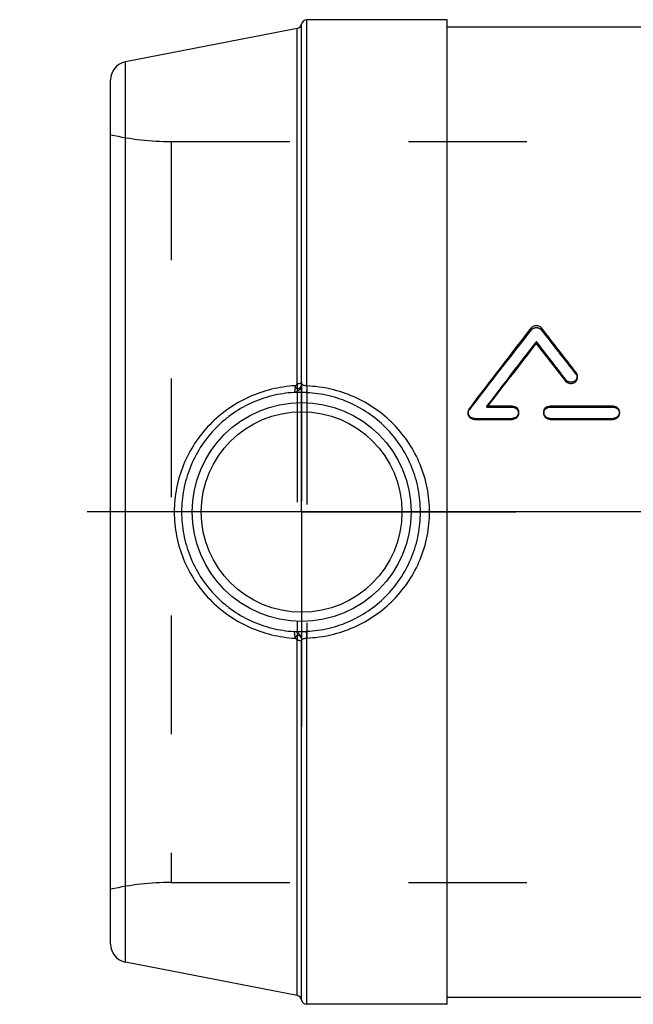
# Model space of a CAD drawing. Header units: millimetres. Extents: x 422 to 578, y 411 to 589.
# Tile 1 of 4: x 422 to 456, y 416 to 470. Entities that reach past the tile are written whole.
import ezdxf

# ---------------------------------------------------------------- set-up
doc = ezdxf.new("R2010")
doc.units = ezdxf.units.MM
doc.header["$LTSCALE"] = 65.185185
doc.linetypes.add('CENTER', pattern=[0.6, 0.375, -0.075, 0.075, -0.075])
doc.linetypes.add('HIDDEN', pattern=[0.2, 0.1, -0.1])
for name, color, linetype in [('ACHSEN_S', 7, 'CONTINUOUS'), ('KOERPER', 7, 'CONTINUOUS'), ('KONST.EL_MIT_GEO', 7, 'CONTINUOUS')]:
    doc.layers.add(name, color=color, linetype=linetype)

msp = doc.modelspace()

# ---------------------------------------------------------------- linework, layer by layer
at = {"layer": 'ACHSEN_S', "color": 2, "linetype": 'CENTER'}
msp.add_line((578, 442.788), (422, 442.788), dxfattribs=at)
at = {"layer": 'KOERPER', "color": 7, "linetype": 'Continuous'}
for p, q in [((445.5, 469.863), (437.789, 469.863)), ((445.5, 415.712), (445.5, 469.863)), ((445.5, 469.462), (473.243, 469.462)), ((445.5, 416.113), (554.5, 416.113)), ((445.5, 415.712), (437.789, 415.712))]:
    msp.add_line(p, q, dxfattribs=at)
at = {"layer": 'KOERPER', "color": 8, "linetype": 'HIDDEN'}
for p, q in [((430.333, 463.163), (484.5, 463.163)), ((430.333, 422.413), (569.667, 422.413))]:
    msp.add_line(p, q, dxfattribs=at)
at = {"layer": 'KOERPER', "color": 2, "linetype": 'CENTER'}
for q in [(437.5, 454.573), (425.714, 442.788), (437.5, 431.002), (449.286, 442.788)]:
    msp.add_line((437.5, 442.788), q, dxfattribs=at)
at = {"layer": 'KONST.EL_MIT_GEO', "color": 7, "linetype": 'Continuous'}
for p, q in [((437.495, 449.908), (437.495, 469.619)), ((437.789, 449.72), (437.789, 469.863)), ((437.257, 469.381), (427.809, 467.545)), ((437.257, 449.845), (437.257, 469.381)), ((427.809, 418.03), (427.809, 467.545)), ((427, 419.012), (427, 466.563)), ((450.408, 452.058), (450.408, 452.163)), ((452.032, 449.975), (452.032, 450.056)), ((452.656, 450.176), (452.656, 450.259)), ((447.692, 448.621), (449.08, 448.621)), ((451.16, 448.621), (454.627, 448.621)), ((446.653, 448.278), (446.653, 448.217)), ((447, 447.877), (447, 447.935)), ((447, 447.935), (449.08, 447.935)), ((447, 447.877), (449.08, 447.877)), ((449.08, 447.877), (449.08, 447.935)), ((449.427, 448.217), (449.427, 448.278)), ((450.814, 448.278), (450.814, 448.217)), ((451.16, 447.935), (454.627, 447.935)), ((451.16, 447.877), (451.16, 447.935)), ((451.16, 447.877), (454.627, 447.877)), ((454.627, 447.877), (454.627, 447.935)), ((454.974, 448.217), (454.974, 448.278)), ((437.257, 416.194), (437.257, 435.73)), ((437.495, 415.956), (437.495, 435.667)), ((437.789, 415.712), (437.789, 435.855)), ((437.257, 416.194), (427.809, 418.03))]:
    msp.add_line(p, q, dxfattribs=at)
at = {"layer": 'KONST.EL_MIT_GEO', "color": 8, "linetype": 'HIDDEN'}
for p, q in [((430.333, 463.163), (430.333, 422.413)), ((450.125, 452.798), (450.125, 452.91)), ((450.69, 452.798), (450.69, 452.91)), ((452.587, 450.376), (452.587, 450.461)), ((437.257, 449.845), (437.257, 435.73)), ((437.495, 449.908), (437.495, 435.667)), ((437.789, 449.72), (437.789, 435.855)), ((446.722, 448.42), (446.722, 448.484)), ((447.692, 448.556), (447.692, 448.621)), ((447.742, 448.621), (447.692, 448.556)), ((447.692, 448.556), (449.08, 448.556)), ((449.08, 448.556), (449.08, 448.621)), ((451.16, 448.556), (451.16, 448.621)), ((451.16, 448.556), (454.627, 448.556)), ((454.627, 448.556), (454.627, 448.621))]:
    msp.add_line(p, q, dxfattribs=at)
at = {"layer": 'KONST.EL_MIT_GEO', "color": 7, "linetype": 'Continuous'}
for radius in [6.017, 5.517]:
    msp.add_circle((437.5, 442.788), radius, dxfattribs=at)
for centre, radius, start, end in [((437.2, 469.676), 0.3, 281, 349.1159), ((437.789, 469.562), 0.3, 90, 169.1159), ((428, 466.563), 1, 101, 180), ((710.962, 248.875), 331.159, 141.96637, 142.93244), ((196.041, 253.688), 323.319, 37.48843, 38.03747), ((714.885, 246.537), 335.007, 142.13572, 142.89899), ((190.162, 249.813), 329.656, 37.40407, 37.86636), ((711.016, 247.162), 331.511, 141.82468, 142.57647), ((193.778, 250.275), 326.458, 37.71373, 38.17729), ((446.994, 448.278), 0.34, 142.8792, 179.9774), ((428, 419.012), 1, 180, 259), ((437.2, 415.899), 0.3, 10.8841, 79), ((437.789, 416.012), 0.3, 190.8841, 270)]:
    msp.add_arc(centre, radius, start, end, dxfattribs=at)
at = {"layer": 'KONST.EL_MIT_GEO', "color": 8, "linetype": 'HIDDEN'}
for centre, radius, start, end in [((430.333, 478.163), 15, 257.1614, 270), ((707.324, 249.346), 327.939, 141.65498, 142.62372), ((199.568, 254.125), 320.208, 37.79833, 38.34886), ((430.333, 407.413), 15, 90, 102.8386)]:
    msp.add_arc(centre, radius, start, end, dxfattribs=at)
at = {"layer": 'KONST.EL_MIT_GEO', "color": 7, "linetype": 'Continuous'}
for points, knots in [([(450.125, 452.91), (450.158, 452.952), (450.246, 453.022), (450.408, 453.057), (450.57, 453.022), (450.657, 452.952), (450.69, 452.91)], [0, 0, 0, 0, 0.248707, 0.499964, 0.75124, 1, 1, 1, 1]), ([(452.656, 450.259), (452.656, 450.224), (452.645, 450.152), (452.595, 450.057), (452.517, 449.981), (452.42, 449.932), (452.312, 449.915), (452.204, 449.93), (452.106, 449.978), (452.053, 450.028), (452.032, 450.056)], [0, 0, 0, 0, 0.12372, 0.2475, 0.372191, 0.497901, 0.623464, 0.749856, 0.874934, 1, 1, 1, 1]), ([(452.656, 450.176), (452.656, 450.141), (452.645, 450.07), (452.595, 449.976), (452.517, 449.901), (452.42, 449.853), (452.312, 449.835), (452.204, 449.851), (452.106, 449.898), (452.053, 449.947), (452.032, 449.975)], [0, 0, 0, 0, 0.122917, 0.246153, 0.370709, 0.496688, 0.622767, 0.749685, 0.875048, 1, 1, 1, 1]), ([(452.587, 450.461), (452.609, 450.432), (452.644, 450.367), (452.656, 450.295), (452.656, 450.259)], [0, 0, 0, 0, 0.502514, 1, 1, 1, 1]), ([(437.138, 449.73), (436.702, 449.704), (435.831, 449.573), (434.581, 449.139), (433.427, 448.479), (432.415, 447.613), (431.584, 446.572), (430.965, 445.391), (430.584, 444.114), (430.498, 443.229), (430.498, 442.788)], [0, 0, 0, 0, 0.123765, 0.248391, 0.373511, 0.498808, 0.624117, 0.749404, 0.874694, 1, 1, 1, 1]), ([(437.509, 449.811), (437.504, 449.754), (437.474, 449.64), (437.377, 449.495), (437.239, 449.393), (437.129, 449.364), (437.075, 449.359)], [0, 0, 0, 0, 0.256815, 0.509655, 0.757022, 1, 1, 1, 1]), ([(437.138, 449.73), (437.138, 449.682), (437.136, 449.595), (437.126, 449.493), (437.114, 449.428), (437.103, 449.394), (437.091, 449.371), (437.08, 449.361), (437.075, 449.359)], [0, 0, 0, 0, 0.373935, 0.679383, 0.797687, 0.889986, 0.956052, 1, 1, 1, 1]), ([(437.138, 449.73), (437.152, 449.734), (437.179, 449.746), (437.216, 449.77), (437.247, 449.802), (437.257, 449.831), (437.257, 449.845)], [0, 0, 0, 0, 0.251707, 0.50408, 0.755308, 1, 1, 1, 1]), ([(437.138, 449.73), (437.138, 449.723), (437.143, 449.711), (437.151, 449.694), (437.159, 449.676), (437.171, 449.655), (437.19, 449.632), (437.224, 449.602), (437.275, 449.579), (437.342, 449.579), (437.405, 449.609), (437.448, 449.652), (437.475, 449.694), (437.492, 449.731), (437.504, 449.77), (437.507, 449.798), (437.509, 449.811)], [0, 0, 0, 0, 0.033964, 0.067745, 0.100529, 0.132569, 0.19478, 0.254322, 0.366918, 0.477082, 0.593447, 0.720074, 0.787254, 0.856936, 0.928125, 1, 1, 1, 1]), ([(437.257, 449.845), (437.285, 449.847), (437.337, 449.851), (437.407, 449.864), (437.46, 449.881), (437.487, 449.898), (437.495, 449.908)], [0, 0, 0, 0, 0.336616, 0.627749, 0.85212, 1, 1, 1, 1]), ([(437.509, 449.811), (437.506, 449.816), (437.501, 449.829), (437.495, 449.862), (437.495, 449.889), (437.495, 449.908)], [0, 0, 0, 0, 0.181397, 0.417905, 1, 1, 1, 1]), ([(437.789, 449.72), (437.757, 449.724), (437.698, 449.732), (437.617, 449.75), (437.553, 449.774), (437.52, 449.798), (437.509, 449.811)], [0, 0, 0, 0, 0.320334, 0.603028, 0.828956, 1, 1, 1, 1]), ([(437.789, 449.72), (437.787, 449.672), (437.784, 449.602), (437.78, 449.515), (437.777, 449.461), (437.774, 449.417), (437.772, 449.387), (437.771, 449.368), (437.77, 449.359), (437.769, 449.353), (437.769, 449.35), (437.769, 449.349)], [0, 0, 0, 0, 0.39063, 0.56032, 0.707013, 0.826983, 0.917182, 0.950372, 0.975326, 0.991894, 1, 1, 1, 1]), ([(444.535, 442.788), (444.535, 443.234), (444.447, 444.128), (444.058, 445.414), (443.43, 446.598), (442.589, 447.639), (441.566, 448.501), (440.397, 449.156), (439.124, 449.582), (438.235, 449.702), (437.789, 449.72)], [0, 0, 0, 0, 0.125477, 0.250692, 0.375534, 0.500098, 0.624632, 0.749401, 0.874547, 1, 1, 1, 1]), ([(437.075, 449.359), (436.666, 449.336), (435.849, 449.211), (434.679, 448.795), (433.782, 448.269), (433.134, 447.751), (432.536, 447.173), (431.897, 446.349), (431.423, 445.42), (431.155, 444.634), (430.961, 443.826), (430.902, 443.202), (430.902, 442.788)], [0, 0, 0, 0, 0.123538, 0.248084, 0.373196, 0.435911, 0.498642, 0.623953, 0.749241, 0.811957, 0.874679, 1, 1, 1, 1]), ([(437.769, 449.349), (437.693, 449.352), (437.549, 449.356), (437.352, 449.358), (437.197, 449.358), (437.109, 449.358), (437.075, 449.359)], [0, 0, 0, 0, 0.329252, 0.621218, 0.849579, 1, 1, 1, 1]), ([(444.035, 442.788), (444.035, 443.206), (443.955, 444.045), (443.599, 445.254), (443.023, 446.372), (442.248, 447.357), (441.3, 448.179), (440.212, 448.806), (439.021, 449.216), (438.187, 449.332), (437.769, 449.349)], [0, 0, 0, 0, 0.125575, 0.250848, 0.375683, 0.500181, 0.624624, 0.749331, 0.87448, 1, 1, 1, 1]), ([(449.08, 448.621), (449.125, 448.621), (449.217, 448.603), (449.332, 448.527), (449.409, 448.413), (449.427, 448.323), (449.427, 448.278)], [0, 0, 0, 0, 0.252504, 0.50366, 0.752606, 1, 1, 1, 1]), ([(450.814, 448.278), (450.814, 448.323), (450.832, 448.413), (450.909, 448.527), (451.024, 448.603), (451.115, 448.621), (451.16, 448.621)], [0, 0, 0, 0, 0.247456, 0.496629, 0.747557, 1, 1, 1, 1]), ([(454.627, 448.621), (454.673, 448.621), (454.764, 448.603), (454.879, 448.527), (454.956, 448.413), (454.974, 448.323), (454.974, 448.278)], [0, 0, 0, 0, 0.252504, 0.50366, 0.752606, 1, 1, 1, 1]), ([(447, 447.935), (446.955, 447.935), (446.864, 447.952), (446.749, 448.029), (446.671, 448.143), (446.653, 448.234), (446.653, 448.278)], [0, 0, 0, 0, 0.250952, 0.50148, 0.75102, 1, 1, 1, 1]), ([(447, 447.877), (446.955, 447.877), (446.864, 447.895), (446.749, 447.97), (446.671, 448.083), (446.653, 448.173), (446.653, 448.217)], [0, 0, 0, 0, 0.252239, 0.503306, 0.752314, 1, 1, 1, 1]), ([(449.427, 448.278), (449.427, 448.234), (449.409, 448.143), (449.332, 448.029), (449.216, 447.952), (449.125, 447.935), (449.08, 447.935)], [0, 0, 0, 0, 0.24921, 0.498353, 0.748537, 1, 1, 1, 1]), ([(449.427, 448.217), (449.427, 448.173), (449.409, 448.083), (449.331, 447.97), (449.216, 447.895), (449.125, 447.877), (449.08, 447.877)], [0, 0, 0, 0, 0.247914, 0.496527, 0.747248, 1, 1, 1, 1]), ([(451.16, 447.935), (451.115, 447.935), (451.024, 447.952), (450.909, 448.029), (450.832, 448.143), (450.814, 448.234), (450.814, 448.278)], [0, 0, 0, 0, 0.251509, 0.501909, 0.75096, 1, 1, 1, 1]), ([(451.16, 447.877), (451.115, 447.877), (451.024, 447.895), (450.909, 447.97), (450.832, 448.083), (450.814, 448.173), (450.814, 448.217)], [0, 0, 0, 0, 0.252799, 0.503734, 0.752255, 1, 1, 1, 1]), ([(454.974, 448.278), (454.974, 448.234), (454.956, 448.143), (454.879, 448.029), (454.764, 447.952), (454.673, 447.935), (454.627, 447.935)], [0, 0, 0, 0, 0.24921, 0.498353, 0.748537, 1, 1, 1, 1]), ([(454.974, 448.217), (454.974, 448.173), (454.956, 448.083), (454.878, 447.97), (454.763, 447.895), (454.672, 447.877), (454.627, 447.877)], [0, 0, 0, 0, 0.247914, 0.496527, 0.747248, 1, 1, 1, 1]), ([(430.498, 442.788), (430.498, 442.346), (430.584, 441.461), (430.965, 440.184), (431.584, 439.003), (432.415, 437.962), (433.427, 437.096), (434.581, 436.436), (435.831, 436.002), (436.702, 435.871), (437.138, 435.845)], [0, 0, 0, 0, 0.125306, 0.250596, 0.375883, 0.501192, 0.626489, 0.751609, 0.876235, 1, 1, 1, 1]), ([(430.902, 442.788), (430.902, 442.373), (430.961, 441.749), (431.155, 440.941), (431.423, 440.155), (431.897, 439.226), (432.536, 438.402), (433.134, 437.824), (433.782, 437.306), (434.679, 436.78), (435.849, 436.364), (436.666, 436.239), (437.075, 436.216)], [0, 0, 0, 0, 0.125321, 0.188043, 0.250759, 0.376047, 0.501358, 0.564089, 0.626804, 0.751916, 0.876462, 1, 1, 1, 1]), ([(437.769, 436.226), (438.187, 436.243), (439.021, 436.359), (440.212, 436.769), (441.3, 437.396), (442.248, 438.218), (443.023, 439.203), (443.599, 440.321), (443.955, 441.53), (444.035, 442.369), (444.035, 442.788)], [0, 0, 0, 0, 0.12552, 0.250669, 0.375376, 0.499819, 0.624317, 0.749152, 0.874425, 1, 1, 1, 1]), ([(437.789, 435.855), (438.235, 435.873), (439.124, 435.993), (440.397, 436.419), (441.566, 437.074), (442.589, 437.936), (443.43, 438.977), (444.058, 440.161), (444.447, 441.447), (444.535, 442.341), (444.535, 442.788)], [0, 0, 0, 0, 0.125453, 0.250599, 0.375368, 0.499902, 0.624466, 0.749308, 0.874523, 1, 1, 1, 1]), ([(437.075, 436.216), (437.109, 436.217), (437.197, 436.217), (437.352, 436.217), (437.549, 436.219), (437.693, 436.223), (437.769, 436.226)], [0, 0, 0, 0, 0.150421, 0.378782, 0.670748, 1, 1, 1, 1]), ([(437.509, 435.764), (437.504, 435.821), (437.474, 435.935), (437.377, 436.08), (437.239, 436.182), (437.129, 436.211), (437.075, 436.216)], [0, 0, 0, 0, 0.256815, 0.509655, 0.757022, 1, 1, 1, 1]), ([(437.138, 435.845), (437.138, 435.893), (437.136, 435.98), (437.126, 436.082), (437.114, 436.147), (437.103, 436.181), (437.091, 436.204), (437.08, 436.214), (437.075, 436.216)], [0, 0, 0, 0, 0.373935, 0.679383, 0.797687, 0.889986, 0.956052, 1, 1, 1, 1]), ([(437.509, 435.764), (437.507, 435.777), (437.504, 435.805), (437.492, 435.844), (437.475, 435.881), (437.448, 435.923), (437.405, 435.966), (437.342, 435.996), (437.275, 435.996), (437.224, 435.973), (437.19, 435.943), (437.171, 435.92), (437.159, 435.899), (437.151, 435.881), (437.143, 435.864), (437.138, 435.852), (437.138, 435.845)], [0, 0, 0, 0, 0.071875, 0.143064, 0.212746, 0.279926, 0.406553, 0.522918, 0.633082, 0.745678, 0.80522, 0.867431, 0.899471, 0.932255, 0.966036, 1, 1, 1, 1]), ([(437.789, 435.855), (437.787, 435.903), (437.784, 435.973), (437.78, 436.06), (437.777, 436.114), (437.774, 436.158), (437.772, 436.188), (437.771, 436.207), (437.77, 436.216), (437.769, 436.222), (437.769, 436.225), (437.769, 436.226)], [0, 0, 0, 0, 0.39063, 0.560319, 0.707013, 0.826983, 0.917181, 0.950372, 0.975326, 0.991894, 1, 1, 1, 1]), ([(437.138, 435.845), (437.152, 435.841), (437.179, 435.829), (437.216, 435.805), (437.247, 435.773), (437.257, 435.744), (437.257, 435.73)], [0, 0, 0, 0, 0.251707, 0.50408, 0.755308, 1, 1, 1, 1]), ([(437.495, 435.667), (437.487, 435.677), (437.46, 435.694), (437.407, 435.711), (437.337, 435.724), (437.285, 435.728), (437.257, 435.73)], [0, 0, 0, 0, 0.14788, 0.372251, 0.663384, 1, 1, 1, 1]), ([(437.509, 435.764), (437.506, 435.759), (437.501, 435.746), (437.495, 435.713), (437.495, 435.686), (437.495, 435.667)], [0, 0, 0, 0, 0.181397, 0.417905, 1, 1, 1, 1]), ([(437.509, 435.764), (437.52, 435.777), (437.553, 435.801), (437.617, 435.825), (437.698, 435.843), (437.757, 435.851), (437.789, 435.855)], [0, 0, 0, 0, 0.171044, 0.396972, 0.679666, 1, 1, 1, 1])]:
    msp.add_open_spline(points, degree=3, knots=knots, dxfattribs=at)
at = {"layer": 'KONST.EL_MIT_GEO', "color": 8, "linetype": 'HIDDEN'}
for points, knots in [([(450.125, 452.798), (450.158, 452.839), (450.246, 452.908), (450.408, 452.943), (450.569, 452.908), (450.657, 452.839), (450.69, 452.798)], [0, 0, 0, 0, 0.248234, 0.499964, 0.751714, 1, 1, 1, 1]), ([(452.587, 450.376), (452.609, 450.347), (452.644, 450.283), (452.656, 450.211), (452.656, 450.176)], [0, 0, 0, 0, 0.503067, 1, 1, 1, 1]), ([(446.653, 448.217), (446.653, 448.253), (446.665, 448.326), (446.7, 448.391), (446.722, 448.42)], [0, 0, 0, 0, 0.497996, 1, 1, 1, 1]), ([(449.08, 448.556), (449.125, 448.556), (449.217, 448.539), (449.332, 448.463), (449.409, 448.35), (449.427, 448.261), (449.427, 448.217)], [0, 0, 0, 0, 0.253796, 0.505487, 0.753896, 1, 1, 1, 1]), ([(450.814, 448.217), (450.814, 448.261), (450.832, 448.35), (450.909, 448.463), (451.024, 448.539), (451.115, 448.556), (451.16, 448.556)], [0, 0, 0, 0, 0.246165, 0.494802, 0.746265, 1, 1, 1, 1]), ([(454.627, 448.556), (454.673, 448.556), (454.764, 448.539), (454.879, 448.463), (454.956, 448.35), (454.974, 448.261), (454.974, 448.217)], [0, 0, 0, 0, 0.253796, 0.505487, 0.753896, 1, 1, 1, 1])]:
    msp.add_open_spline(points, degree=3, knots=knots, dxfattribs=at)

doc.saveas('drawing.dxf')
